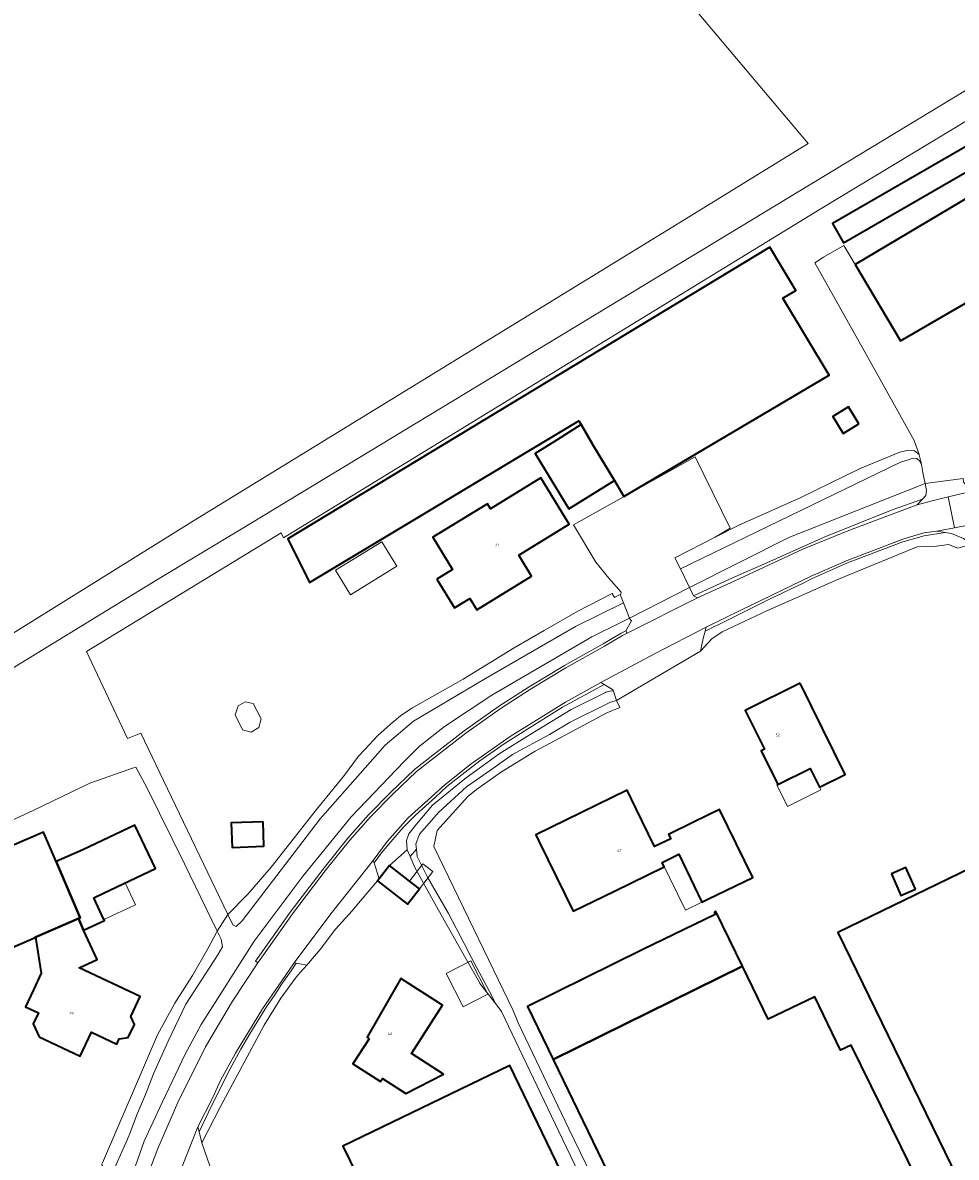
# Model space of a CAD drawing. Header units: metres. Extents: x 73718 to 76933, y 443658 to 446696.
# Tile 113 of 161: x 75418 to 75543, y 445295 to 445447. Entities that reach past the tile are written whole.
import ezdxf
from ezdxf.enums import TextEntityAlignment as Align

# ---------------------------------------------------------------- set-up
doc = ezdxf.new("R2010")
doc.units = ezdxf.units.M
for name, color, linetype, lineweight in [('B-WE-GR-GRAS-GV', 60, 'Continuous', 13), ('B-WE-OG-BEBOUWING-GV', 7, 'Continuous', 35), ('B-WE-OG-BEBOUWING-T18', 10, 'Continuous', 18), ('B-WE-OG-BEBOUWING_LUIFEL-GV', 7, 'Continuous', 18), ('B-WE-OG-BEBOUWING_OVERBOUWING-GV', 7, 'Continuous', 18), ('B-WE-OG-TERREIN_ERF-GV', 7, 'Continuous', 18), ('B-WE-OG-TERREIN_OEVER-GV', 7, 'Continuous', 18), ('B-WE-OG-WATER_SLOOT-GV', 120, 'Continuous', 18), ('B-WE-OG-WEG-GV', 7, 'Continuous', 18), ('B-WE-VH-GESLOTENVERHARDING_ASFALT-GV', 10, 'Continuous', 18), ('B-WE-VH-ONVERHARD-GV', 252, 'Continuous', 18), ('B-WE-VH-OPENVERHARDING_BETONELEMENT-GV', 30, 'Continuous', 18), ('B-WE-VH-OPENVERHARDING_SIERBESTRATING-GV', 30, 'Continuous', 18)]:
    doc.layers.add(name, color=color, linetype=linetype, lineweight=lineweight)
doc.styles.add('NLCS-ISO-M200-T18', font='NLCS-ISO.ttf', dxfattribs={"height": 0.36})

msp = doc.modelspace()

# ---------------------------------------------------------------- linework, layer by layer
at = {"layer": 'B-WE-GR-GRAS-GV', "flags": 128}
msp.add_lwpolyline([(75403.212, 445356.997), (75440.995, 445380.492), (75505.765, 445420.18), (75523.307, 445430.975), (75500.284, 445458.352)], dxfattribs=at)
at = {"layer": 'B-WE-OG-BEBOUWING-GV', "flags": 128}
for points in [[(75554.192, 445432.766), (75552.634, 445435.326), (75526.572, 445420.296), (75528.06, 445417.696), (75543.675, 445426.701)], [(75529.608, 445414.786), (75535.676, 445404.596), (75551.146, 445413.545), (75547.556, 445419.75), (75545.092, 445424.008)], [(75492.901, 445393.373), (75494.623, 445390.436), (75497.361, 445385.877), (75498.64, 445383.748), (75526.117, 445399.995), (75519.938, 445410.282), (75521.654, 445411.312), (75518.163, 445417.123), (75453.644, 445378.081), (75456.541, 445372.256), (75492.601, 445393.885)], [(75530.097, 445393.494), (75528.701, 445395.77), (75526.601, 445394.481), (75527.998, 445392.205)], [(75489.713, 445391.355), (75486.768, 445389.491), (75491.255, 445382.116), (75497.361, 445385.877), (75494.623, 445390.436), (75492.901, 445393.373)], [(75473.606, 445372.715), (75475.958, 445368.867), (75478.003, 445370.117), (75478.927, 445368.605), (75486.284, 445373.102), (75484.565, 445375.915), (75491.318, 445380.043), (75487.522, 445386.254), (75480.758, 445382.12), (75480.354, 445382.78), (75473.041, 445378.31), (75475.685, 445373.986)], [(75522.246, 445358.768), (75514.886, 445355.134), (75517.456, 445349.93), (75517.023, 445349.717), (75519.242, 445345.223), (75523.586, 445347.368), (75524.831, 445344.848), (75528.278, 445346.551)], [(75497.393, 445330.966), (75504.051, 445334.216), (75503.765, 445334.801), (75505.996, 445335.885), (75509.057, 445329.456), (75509.876, 445329.856), (75515.881, 445332.791), (75511.447, 445341.865), (75507.969, 445340.166), (75504.62, 445338.529), (75504.9, 445337.957), (75502.744, 445336.902), (75500.264, 445341.978), (75499.055, 445344.451), (75486.834, 445338.485), (75487.289, 445337.552), (75490.757, 445330.448), (75491.83, 445328.25)], [(75604.842, 445244.95), (75613.661, 445249.243), (75608.64, 445257.891), (75608.934, 445258.062), (75561.232, 445341.866), (75527.298, 445325.433), (75569.365, 445239.068), (75570.623, 445239.681), (75573.718, 445233.324), (75578.888, 445235.841), (75593.387, 445242.91), (75594.779, 445240.051)], [(75450.332, 445340.241), (75446.059, 445340.085), (75446.179, 445336.805), (75450.451, 445336.961)], [(75419.706, 445324.721), (75419.836, 445324.777), (75425.612, 445327.291), (75425.839, 445327.39), (75422.609, 445334.919), (75420.918, 445338.86), (75412.395, 445335.203), (75409.448, 445333.939), (75414.395, 445322.409)], [(75422.609, 445334.919), (75425.839, 445327.39), (75425.612, 445327.291), (75426.294, 445325.733), (75429.074, 445327.027), (75429.017, 445327.15), (75427.661, 445330.064), (75428.965, 445330.671), (75435.913, 445333.966), (75433.164, 445339.762), (75426.216, 445336.467)], [(75469.923, 445332.298), (75467.262, 445334.369), (75465.877, 445332.59), (75465.655, 445332.305), (75469.655, 445329.19), (75471.263, 445331.255)], [(75537.673, 445331.216), (75536.4, 445334.118), (75534.448, 445333.261), (75535.721, 445330.36)], [(75510.729, 445328.094), (75510.869, 445327.805), (75501.192, 445323.119), (75485.718, 445315.526), (75489.147, 445308.439), (75514.519, 445320.888), (75510.958, 445328.209)], [(75426.294, 445325.733), (75425.612, 445327.291), (75419.836, 445324.777), (75420.627, 445319.979), (75419.568, 445317.728), (75418.504, 445315.478), (75420.251, 445314.652), (75419.552, 445313.172), (75420.352, 445311.459), (75425.825, 445308.872), (75427.335, 445312.068), (75430.746, 445310.455), (75431.081, 445311.163), (75432.285, 445311.37), (75433.108, 445313.112), (75432.62, 445314.156), (75433.886, 445316.834), (75425.713, 445320.697), (75428.121, 445321.822)], [(75514.519, 445320.888), (75489.147, 445308.439), (75514.321, 445256.414), (75548.909, 445184.728), (75580.175, 445120.535), (75603.58, 445072.016), (75636.595, 445088.142), (75614.204, 445134.451), (75585.931, 445193.004), (75566.994, 445232.273), (75559.202, 445228.49), (75555.31, 445226.601), (75552.499, 445232.393), (75545.51, 445246.919), (75557.252, 445252.65), (75535.748, 445296.723), (75529.071, 445310.357), (75527.651, 445309.659), (75524.185, 445316.813), (75517.957, 445313.819)], [(75464.529, 445311.202), (75462.364, 445307.828), (75466.034, 445305.473), (75466.305, 445305.894), (75469.444, 445303.879), (75474.5, 445306.453), (75470.184, 445309.222), (75474.348, 445315.711), (75468.793, 445319.275), (75464.242, 445311.385)], [(75472.386, 445273.442), (75477.922, 445262.065), (75500.158, 445272.886), (75483.364, 445307.62), (75461.012, 445296.813), (75466.877, 445284.763), (75469.325, 445279.733)]]:
    msp.add_lwpolyline(points, close=True, dxfattribs=at)
at = {"layer": 'B-WE-OG-BEBOUWING_LUIFEL-GV', "flags": 128}
for points in [[(75519.242, 445345.223), (75519.111, 445345.158), (75520.531, 445342.283), (75525.006, 445344.493), (75524.831, 445344.848), (75523.586, 445347.368)], [(75471.263, 445331.255), (75473.056, 445333.559), (75471.717, 445334.602), (75469.923, 445332.298)], [(75433.246, 445329.118), (75431.858, 445332.043), (75428.965, 445330.671), (75427.661, 445330.064), (75429.017, 445327.15)]]:
    msp.add_lwpolyline(points, close=True, dxfattribs=at)
at = {"layer": 'B-WE-OG-BEBOUWING_OVERBOUWING-GV', "flags": 128}
for points in [[(75468.23, 445374.413), (75466.216, 445377.697), (75460.031, 445373.904), (75462.045, 445370.62)], [(75446.598, 445354.528), (75447.587, 445352.512), (75448.721, 445352.213), (75449.745, 445352.843), (75450.076, 445354.008), (75449.011, 445356.057), (75447.949, 445356.275), (75446.987, 445355.724)], [(75505.996, 445335.885), (75503.765, 445334.801), (75506.892, 445328.398), (75509.057, 445329.456)], [(75477.134, 445315.47), (75480.417, 445317.156), (75478.123, 445321.622), (75474.84, 445319.937)]]:
    msp.add_lwpolyline(points, close=True, dxfattribs=at)
at = {"layer": 'B-WE-OG-TERREIN_ERF-GV', "flags": 128}
for points in [[(75552.486, 445438.838), (75524.902, 445422.196), (75453.067, 445378.237), (75452.769, 445378.877), (75448.275, 445376.157), (75426.707, 445363.002), (75432.176, 445351.391), (75433.947, 445352.086), (75436.982, 445345.764), (75445.629, 445327.819), (75448.303, 445330.529), (75451.421, 445334.173), (75457.495, 445341.867), (75461.221, 445346.484), (75463.124, 445348.994), (75463.949, 445349.898), (75465.675, 445351.788), (75467.333, 445353.249), (75468.713, 445354.42), (75470.252, 445355.433), (75477.136, 445359.32), (75483.939, 445363.492), (75487.948, 445365.84), (75492.483, 445368.432), (75497.059, 445370.781), (75497.365, 445370.254), (75497.426, 445370.293), (75498.153, 445370.646), (75498.219, 445370.678), (75498.292, 445370.951), (75496.616, 445372.831), (75494.892, 445374.966), (75491.891, 445379.956), (75508.194, 445389.054), (75512.857, 445379.498), (75510.836, 445378.3), (75513.917, 445379.871), (75522.232, 445383.596), (75530.277, 445387.484), (75535.569, 445389.698), (75536.531, 445389.904), (75537.566, 445389.86), (75538.155, 445389.378), (75537.509, 445391.237), (75531.142, 445402.642), (75524.194, 445415.015), (75525.362, 445415.776), (75528.093, 445417.335), (75529.608, 445414.786), (75545.092, 445424.008)], [(75551.146, 445413.545), (75535.676, 445404.596), (75529.608, 445414.786), (75528.093, 445417.335), (75525.362, 445415.776), (75524.194, 445415.015), (75531.142, 445402.642), (75537.509, 445391.237), (75538.155, 445389.378), (75538.16, 445389.374), (75538.167, 445389.344), (75538.424, 445388.283), (75538.483, 445388.037), (75538.653, 445386.978), (75538.779, 445386.28), (75538.957, 445385.488), (75544.05, 445386.146)], [(75543.37, 445376.826), (75542.095, 445377.318), (75540.495, 445377.116), (75537.903, 445377.016), (75527.357, 445372.707), (75517.877, 445368.524), (75511.803, 445365.659), (75510.43, 445364.721), (75508.91, 445363.076), (75497.666, 445356.461), (75498.112, 445355.538), (75496.359, 445354.805), (75491.355, 445352.144), (75486.769, 445349.673), (75482.252, 445346.897), (75478.923, 445344.565), (75477.728, 445343.6), (75473.631, 445339.072), (75473.207, 445336.928), (75483.81, 445314.975), (75484.481, 445313.335), (75491.267, 445299.134), (75500.573, 445279.947)], [(75428.814, 445294.612), (75430.894, 445299.385), (75432.996, 445304.207), (75436.195, 445311.739), (75438.503, 445315.95), (75440.893, 445319.676), (75442.958, 445323.32), (75444.089, 445325.421), (75444.179, 445325.587), (75439.803, 445334.597), (75434.824, 445344.744), (75433.286, 445347.546), (75432.961, 445347.431), (75427.137, 445345.376), (75419.623, 445341.778), (75413.167, 445338.814)], [(75569.365, 445239.068), (75527.298, 445325.433), (75561.232, 445341.866), (75608.934, 445258.062)], [(75412.395, 445335.203), (75420.918, 445338.86), (75422.609, 445334.919), (75426.216, 445336.467), (75433.164, 445339.762), (75435.913, 445333.966), (75428.965, 445330.671), (75427.661, 445330.064), (75429.017, 445327.15), (75429.074, 445327.027), (75426.294, 445325.733), (75428.121, 445321.822), (75425.713, 445320.697), (75433.886, 445316.834), (75432.62, 445314.156), (75433.108, 445313.112), (75432.285, 445311.37), (75431.081, 445311.163), (75430.746, 445310.455), (75427.335, 445312.068), (75425.825, 445308.872), (75420.352, 445311.459), (75419.552, 445313.172), (75420.251, 445314.652), (75418.504, 445315.478), (75419.568, 445317.728), (75420.627, 445319.979), (75419.836, 445324.777), (75419.706, 445324.721), (75414.395, 445322.409)], [(75501.478, 445274.672), (75487.951, 445302.894), (75482.26, 445314.823), (75481.47, 445315.874), (75479.369, 445318.602), (75479.283, 445318.713), (75476.543, 445323.574), (75473.776, 445328.485), (75470.644, 445334.101), (75470.02, 445335.578), (75469.638, 445336.483), (75467.262, 445334.369), (75469.923, 445332.298), (75471.263, 445331.255), (75469.655, 445329.19), (75465.655, 445332.305), (75463.349, 445329.585), (75462.255, 445328.315), (75460.043, 445325.86), (75457.982, 445323.139), (75456.164, 445321.036), (75455.772, 445320.583), (75455.612, 445320.398), (75454.778, 445319.434), (75452.717, 445316.617), (75450.453, 445313.012), (75444.626, 445302.123), (75442.143, 445297.284), (75443.216, 445294.194)], [(75580.175, 445120.535), (75548.909, 445184.728), (75514.321, 445256.414), (75489.147, 445308.439), (75485.718, 445315.526), (75501.192, 445323.119), (75510.869, 445327.805), (75510.729, 445328.094), (75510.958, 445328.209), (75514.519, 445320.888), (75517.957, 445313.819), (75524.185, 445316.813), (75527.651, 445309.659), (75529.071, 445310.357), (75535.748, 445296.723), (75557.252, 445252.65), (75545.51, 445246.919), (75552.499, 445232.393), (75555.31, 445226.601), (75559.202, 445228.49), (75566.994, 445232.273), (75585.931, 445193.004), (75614.204, 445134.451)]]:
    msp.add_lwpolyline(points, dxfattribs=at)
for points in [[(75554.192, 445432.766), (75543.675, 445426.701), (75528.06, 445417.696), (75526.572, 445420.296), (75552.634, 445435.326)], [(75492.901, 445393.373), (75492.601, 445393.885), (75456.541, 445372.256), (75453.644, 445378.081), (75518.163, 445417.123), (75521.654, 445411.312), (75519.938, 445410.282), (75526.117, 445399.995), (75498.64, 445383.748), (75497.361, 445385.877), (75491.255, 445382.116), (75486.768, 445389.491), (75489.713, 445391.355)], [(75530.097, 445393.494), (75527.998, 445392.205), (75526.601, 445394.481), (75528.701, 445395.77)], [(75498.219, 445370.678), (75498.153, 445370.646), (75498.578, 445369.54), (75499.376, 445367.461), (75507.411, 445371.578), (75506.2, 445374.074), (75505.447, 445375.552), (75510.836, 445378.3), (75512.857, 445379.498), (75508.194, 445389.054), (75491.891, 445379.956), (75494.892, 445374.966), (75496.616, 445372.831), (75498.292, 445370.951)], [(75473.606, 445372.715), (75475.685, 445373.986), (75473.041, 445378.31), (75480.354, 445382.78), (75480.758, 445382.12), (75487.522, 445386.254), (75491.318, 445380.043), (75484.565, 445375.915), (75486.284, 445373.102), (75478.927, 445368.605), (75478.003, 445370.117), (75475.958, 445368.867)], [(75517.023, 445349.717), (75517.456, 445349.93), (75514.886, 445355.134), (75522.246, 445358.768), (75528.278, 445346.551), (75524.831, 445344.848), (75523.586, 445347.368), (75519.242, 445345.223)], [(75490.757, 445330.448), (75487.289, 445337.552), (75486.834, 445338.485), (75499.055, 445344.451), (75500.264, 445341.978), (75502.744, 445336.902), (75504.9, 445337.957), (75504.62, 445338.529), (75507.969, 445340.166), (75511.447, 445341.865), (75515.881, 445332.791), (75509.876, 445329.856), (75509.057, 445329.456), (75505.996, 445335.885), (75503.765, 445334.801), (75504.051, 445334.216), (75497.393, 445330.966), (75491.83, 445328.25)], [(75450.332, 445340.241), (75450.451, 445336.961), (75446.179, 445336.805), (75446.059, 445340.085)], [(75534.448, 445333.261), (75536.4, 445334.118), (75537.673, 445331.216), (75535.721, 445330.36)], [(75464.529, 445311.202), (75464.242, 445311.385), (75468.793, 445319.275), (75474.348, 445315.711), (75470.184, 445309.222), (75474.5, 445306.453), (75469.444, 445303.879), (75466.305, 445305.894), (75466.034, 445305.473), (75462.364, 445307.828)], [(75477.922, 445262.065), (75461.085, 445253.872), (75456.796, 445262.63), (75467.352, 445267.767), (75466.083, 445270.375), (75472.386, 445273.442), (75469.325, 445279.733), (75466.877, 445284.763), (75461.012, 445296.813), (75483.364, 445307.62), (75500.158, 445272.886)]]:
    msp.add_lwpolyline(points, close=True, dxfattribs=at)
at = {"layer": 'B-WE-OG-TERREIN_OEVER-GV', "flags": 128}
for points in [[(75505.447, 445375.552), (75506.2, 445374.074), (75535.564, 445388.315), (75537.381, 445388.884), (75537.848, 445388.842), (75538.229, 445388.545), (75538.483, 445388.037), (75538.424, 445388.283), (75538.167, 445389.344), (75538.16, 445389.374), (75538.155, 445389.378), (75537.566, 445389.86), (75536.531, 445389.904), (75535.569, 445389.698), (75530.277, 445387.484), (75522.232, 445383.596), (75513.917, 445379.871), (75510.836, 445378.3)], [(75507.411, 445371.578), (75507.961, 445370.443), (75512.784, 445372.684), (75517.377, 445374.719), (75525.436, 445378.323), (75534.547, 445381.967), (75538.637, 445383.385), (75539.042, 445383.871), (75539.164, 445384.559), (75538.957, 445385.488), (75520.704, 445378.279)], [(75445.629, 445327.819), (75446.283, 445326.448), (75446.707, 445326.194), (75447.512, 445326.957), (75457.978, 445340.644), (75466.665, 445350.474), (75470.479, 445353.694), (75480.097, 445359.415), (75492.174, 445366.364), (75498.578, 445369.54), (75498.153, 445370.646), (75497.426, 445370.293), (75497.365, 445370.254), (75497.059, 445370.781), (75492.483, 445368.432), (75487.948, 445365.84), (75483.939, 445363.492), (75477.136, 445359.32), (75470.252, 445355.433), (75468.713, 445354.42), (75467.333, 445353.249), (75465.675, 445351.788), (75463.949, 445349.898), (75463.124, 445348.994), (75461.221, 445346.484), (75457.495, 445341.867), (75451.421, 445334.173), (75448.303, 445330.529)], [(75470.784, 445337.219), (75471.256, 445338.563), (75473.857, 445341.504), (75477.586, 445344.894), (75480.764, 445347.14), (75483.73, 445349.216), (75488.688, 445351.928), (75491.442, 445353.58), (75496.866, 445356.25), (75497.666, 445356.461), (75497.226, 445357.706), (75497.042, 445357.755), (75496.817, 445357.697), (75496.231, 445357.553), (75496.157, 445357.536), (75491.57, 445355.263), (75486.086, 445351.919), (75481.922, 445349.307), (75477.339, 445345.979), (75473.02, 445342.47), (75470.86, 445339.932), (75469.834, 445338.636), (75469.551, 445337.739), (75469.618, 445336.531), (75469.638, 445336.483), (75470.02, 445335.578), (75470.852, 445336.579)], [(75470.852, 445336.579), (75470.02, 445335.578), (75470.644, 445334.101), (75473.776, 445328.485), (75476.543, 445323.574), (75479.283, 445318.713), (75479.369, 445318.602), (75481.47, 445315.874), (75480.631, 445317.515), (75478.207, 445322.128), (75477.252, 445323.947), (75475.14, 445327.971), (75472.334, 445332.831), (75470.96, 445335.563)], [(75428.718, 445294.318), (75429.308, 445293.375), (75429.973, 445292.417), (75430.669, 445294.358), (75432.194, 445297.748), (75432.573, 445298.749), (75433.437, 445301.025), (75434.567, 445303.736), (75435.641, 445306.505), (75437.618, 445310.855), (75439.991, 445315.827), (75444.285, 445322.437), (75444.906, 445323.511), (75444.737, 445324.528), (75444.179, 445325.587), (75444.089, 445325.421), (75442.958, 445323.32), (75440.893, 445319.676), (75438.503, 445315.95), (75436.195, 445311.739), (75432.996, 445304.207), (75430.894, 445299.385), (75428.814, 445294.612), (75428.747, 445294.407)]]:
    msp.add_lwpolyline(points, close=True, dxfattribs=at)
msp.add_lwpolyline([(75434.634, 445292.251), (75436.237, 445296.492), (75438.902, 445302.65), (75442.633, 445310.098), (75446.242, 445316.213), (75449.613, 445321.349), (75449.319, 445321.557), (75454.091, 445328.306), (75458.496, 445334.051), (75461.684, 445338.019), (75464.443, 445341.154), (75467.428, 445344.185), (75470.623, 445347.245), (75473.054, 445349.136), (75477.254, 445352.387), (75481.869, 445355.644), (75485.953, 445358.268), (75490.703, 445361.148), (75495.873, 445364.052), (75498.266, 445365.463), (75498.891, 445365.787), (75499.65, 445367.119), (75499.397, 445367.435), (75499.376, 445367.461), (75498.307, 445366.927), (75494.335, 445364.987), (75480.949, 445357.166), (75474.614, 445352.983), (75471.234, 445350.297), (75469.221, 445348.283), (75462.136, 445340.908), (75455.679, 445333.018), (75449.152, 445324.268), (75442.033, 445313.113), (75439.907, 445309.125), (75436.827, 445302.672), (75434.425, 445297.477), (75431.732, 445289.879)], dxfattribs=at)
at = {"layer": 'B-WE-OG-WATER_SLOOT-GV', "flags": 128}
for points in [[(75683.22, 445445.418), (75626.123, 445444.248), (75559.473, 445442.778), (75551.705, 445442.511), (75549.26, 445441.04), (75447.172, 445379.259), (75435.959, 445372.511), (75366.605, 445330.091)], [(75413.167, 445338.814), (75419.623, 445341.778), (75427.137, 445345.376), (75432.961, 445347.431), (75433.286, 445347.546), (75434.824, 445344.744), (75439.803, 445334.597), (75444.179, 445325.587), (75445.629, 445327.819), (75436.982, 445345.764), (75433.947, 445352.086), (75432.176, 445351.391), (75426.707, 445363.002), (75448.275, 445376.157), (75452.769, 445378.877), (75453.067, 445378.237), (75524.902, 445422.196), (75552.486, 445438.838)], [(75431.732, 445289.879), (75434.425, 445297.477), (75436.827, 445302.672), (75439.907, 445309.125), (75442.033, 445313.113), (75449.152, 445324.268), (75455.679, 445333.018), (75462.136, 445340.908), (75469.221, 445348.283), (75471.234, 445350.297), (75474.614, 445352.983), (75480.949, 445357.166), (75494.335, 445364.987), (75498.307, 445366.927), (75499.376, 445367.461), (75498.578, 445369.54), (75492.174, 445366.364), (75480.097, 445359.415), (75470.479, 445353.694), (75466.665, 445350.474), (75457.978, 445340.644), (75447.512, 445326.957), (75446.707, 445326.194), (75446.283, 445326.448), (75445.629, 445327.819), (75444.179, 445325.587), (75444.737, 445324.528), (75444.906, 445323.511), (75444.285, 445322.437), (75439.991, 445315.827), (75437.618, 445310.855), (75435.641, 445306.505), (75434.567, 445303.736), (75433.437, 445301.025), (75432.573, 445298.749), (75432.194, 445297.748), (75430.669, 445294.358)], [(75500.573, 445279.947), (75491.267, 445299.134), (75484.481, 445313.335), (75483.81, 445314.975), (75473.207, 445336.928), (75473.631, 445339.072), (75477.728, 445343.6), (75478.923, 445344.565), (75482.252, 445346.897), (75486.769, 445349.673), (75491.355, 445352.144), (75496.359, 445354.805), (75498.112, 445355.538), (75497.666, 445356.461), (75496.866, 445356.25), (75491.442, 445353.58), (75488.688, 445351.928), (75483.73, 445349.216), (75480.764, 445347.14), (75477.586, 445344.894), (75473.857, 445341.504), (75471.256, 445338.563), (75470.784, 445337.219), (75470.852, 445336.579), (75470.96, 445335.563), (75472.334, 445332.831), (75475.14, 445327.971), (75477.252, 445323.947), (75478.207, 445322.128), (75480.631, 445317.515), (75481.47, 445315.874), (75482.26, 445314.823), (75487.951, 445302.894), (75501.478, 445274.672)]]:
    msp.add_lwpolyline(points, dxfattribs=at)
msp.add_lwpolyline([(75506.2, 445374.074), (75507.411, 445371.578), (75520.704, 445378.279), (75538.957, 445385.488), (75538.779, 445386.28), (75538.653, 445386.978), (75538.483, 445388.037), (75538.229, 445388.545), (75537.848, 445388.842), (75537.381, 445388.884), (75535.564, 445388.315)], close=True, dxfattribs=at)
at = {"layer": 'B-WE-OG-WEG-GV', "flags": 128}
for points in [[(75543.37, 445376.826), (75545.215, 445377.379), (75544.103, 445378.153), (75542.478, 445378.789), (75541.645, 445378.922), (75538.86, 445378.479), (75535.983, 445377.674), (75528.557, 445374.878), (75523.775, 445372.739), (75522.568, 445372.122), (75518.233, 445370.072), (75512.585, 445367.274), (75509.514, 445365.715), (75509.236, 445364.746), (75508.91, 445363.076), (75510.43, 445364.721), (75511.803, 445365.659), (75517.877, 445368.524), (75527.357, 445372.707), (75537.903, 445377.016), (75540.495, 445377.116), (75542.095, 445377.318)], [(75465.186, 445334.741), (75465.877, 445332.59), (75467.262, 445334.369), (75469.638, 445336.483), (75469.618, 445336.531), (75469.551, 445337.739), (75469.834, 445338.636), (75470.86, 445339.932), (75473.02, 445342.47), (75477.339, 445345.979), (75481.922, 445349.307), (75486.086, 445351.919), (75491.57, 445355.263), (75496.157, 445357.536), (75496.231, 445357.553), (75496.817, 445357.697), (75497.042, 445357.755), (75497.226, 445357.706), (75497.115, 445357.928), (75495.984, 445358.616), (75490.395, 445355.572), (75485.299, 445352.342), (75482.598, 445350.662), (75479.357, 445348.363), (75477.394, 445346.876), (75474.94, 445344.941), (75473.392, 445343.528), (75470.736, 445341.119), (75469.078, 445339.482), (75467.187, 445337.249), (75466.205, 445336.086)], [(75441.76, 445298.717), (75442.143, 445297.284), (75444.626, 445302.123), (75450.453, 445313.012), (75452.717, 445316.617), (75454.778, 445319.434), (75455.612, 445320.398), (75455.772, 445320.583), (75456.164, 445321.036), (75454.739, 445321.302), (75454.073, 445320.274), (75452.844, 445318.525), (75451.882, 445317.054), (75450.807, 445315.464), (75450.205, 445314.547), (75448.569, 445311.873), (75447.334, 445309.789), (75445.901, 445307.148), (75443.437, 445302.217)]]:
    msp.add_lwpolyline(points, close=True, dxfattribs=at)
at = {"layer": 'B-WE-VH-GESLOTENVERHARDING_ASFALT-GV', "flags": 128}
for points in [[(75542.066, 445383.692), (75544.922, 445384.401), (75544.629, 445385.128), (75544.118, 445385.69), (75544.05, 445386.146), (75538.957, 445385.488), (75539.164, 445384.559), (75539.042, 445383.871), (75538.637, 445383.385), (75537.886, 445382.654), (75539.923, 445383.16)], [(75540.547, 445379.097), (75541.645, 445378.922), (75542.478, 445378.789), (75544.103, 445378.153), (75545.215, 445377.379), (75546.07, 445377.636), (75554.282, 445380.096), (75554.102, 445381.742), (75542.921, 445379.56)], [(75498.891, 445365.787), (75499.057, 445365.468), (75508.474, 445370.196), (75507.961, 445370.443), (75507.411, 445371.578), (75499.376, 445367.461), (75499.397, 445367.435), (75499.65, 445367.119)], [(75495.544, 445358.884), (75495.984, 445358.616), (75497.115, 445357.928), (75497.226, 445357.706), (75497.666, 445356.461), (75508.91, 445363.076), (75509.236, 445364.746), (75509.514, 445365.715), (75509.672, 445366.265), (75502.733, 445362.712)], [(75438.809, 445287.652), (75441.108, 445288.387), (75443.216, 445294.194), (75442.143, 445297.284), (75441.76, 445298.717), (75441.576, 445299.407), (75437.501, 445289)]]:
    msp.add_lwpolyline(points, close=True, dxfattribs=at)
for points in [[(75544.922, 445384.401), (75542.066, 445383.692), (75542.921, 445379.56), (75554.102, 445381.742)], [(75437.501, 445289), (75441.576, 445299.407), (75443.585, 445303.342), (75444.637, 445305.59), (75446.637, 445309.254), (75450.239, 445315.182), (75453.82, 445320.364), (75454.475, 445321.351), (75459.381, 445327.925), (75465.081, 445335.069), (75466.933, 445337.603), (75469.76, 445340.756), (75474.676, 445345.182), (75478.169, 445348.005), (75483.42, 445351.64), (75490.816, 445356.225), (75495.544, 445358.884), (75502.733, 445362.712), (75509.672, 445366.265), (75514.379, 445368.575), (75523.702, 445373.075), (75528.515, 445375.174), (75535.972, 445378.059), (75538.793, 445378.895), (75540.547, 445379.097), (75542.921, 445379.56), (75542.066, 445383.692), (75539.923, 445383.16), (75537.886, 445382.654), (75536.32, 445382.076), (75528.989, 445379.283), (75522.676, 445376.749), (75513.386, 445372.424), (75508.474, 445370.196), (75499.057, 445365.468), (75498.432, 445365.144), (75496.053, 445363.741), (75490.885, 445360.837), (75486.144, 445357.964), (75482.07, 445355.346), (75477.468, 445352.098), (75473.274, 445348.852), (75470.858, 445346.973), (75467.68, 445343.929), (75464.706, 445340.909), (75461.959, 445337.788), (75458.779, 445333.829), (75454.38, 445328.093), (75449.613, 445321.349), (75446.242, 445316.213), (75442.633, 445310.098), (75438.902, 445302.65), (75436.237, 445296.492), (75434.634, 445292.251)]]:
    msp.add_lwpolyline(points, dxfattribs=at)
at = {"layer": 'B-WE-VH-ONVERHARD-GV', "flags": 128}
for points in [[(75500.284, 445458.352), (75523.307, 445430.975), (75505.765, 445420.18), (75440.995, 445380.492), (75403.212, 445356.997)], [(75366.605, 445330.091), (75435.959, 445372.511), (75447.172, 445379.259), (75549.26, 445441.04), (75551.705, 445442.511), (75559.473, 445442.778), (75626.123, 445444.248), (75683.22, 445445.418)]]:
    msp.add_lwpolyline(points, dxfattribs=at)
at = {"layer": 'B-WE-VH-OPENVERHARDING_BETONELEMENT-GV', "flags": 128}
for points in [[(75507.961, 445370.443), (75508.474, 445370.196), (75513.386, 445372.424), (75522.676, 445376.749), (75528.989, 445379.283), (75536.32, 445382.076), (75537.886, 445382.654), (75538.637, 445383.385), (75534.547, 445381.967), (75525.436, 445378.323), (75517.377, 445374.719), (75512.784, 445372.684)], [(75541.645, 445378.922), (75540.547, 445379.097), (75538.793, 445378.895), (75535.972, 445378.059), (75528.515, 445375.174), (75523.702, 445373.075), (75514.379, 445368.575), (75509.672, 445366.265), (75509.514, 445365.715), (75512.585, 445367.274), (75518.233, 445370.072), (75522.568, 445372.122), (75523.775, 445372.739), (75528.557, 445374.878), (75535.983, 445377.674), (75538.86, 445378.479)], [(75449.319, 445321.557), (75449.613, 445321.349), (75454.38, 445328.093), (75458.779, 445333.829), (75461.959, 445337.788), (75464.706, 445340.909), (75467.68, 445343.929), (75470.858, 445346.973), (75473.274, 445348.852), (75477.468, 445352.098), (75482.07, 445355.346), (75486.144, 445357.964), (75490.885, 445360.837), (75496.053, 445363.741), (75498.432, 445365.144), (75499.057, 445365.468), (75498.891, 445365.787), (75498.266, 445365.463), (75495.873, 445364.052), (75490.703, 445361.148), (75485.953, 445358.268), (75481.869, 445355.644), (75477.254, 445352.387), (75473.054, 445349.136), (75470.623, 445347.245), (75467.428, 445344.185), (75464.443, 445341.154), (75461.684, 445338.019), (75458.496, 445334.051), (75454.091, 445328.306)], [(75465.081, 445335.069), (75465.186, 445334.741), (75466.205, 445336.086), (75467.187, 445337.249), (75469.078, 445339.482), (75470.736, 445341.119), (75473.392, 445343.528), (75474.94, 445344.941), (75477.394, 445346.876), (75479.357, 445348.363), (75482.598, 445350.662), (75485.299, 445352.342), (75490.395, 445355.572), (75495.984, 445358.616), (75495.544, 445358.884), (75490.816, 445356.225), (75483.42, 445351.64), (75478.169, 445348.005), (75474.676, 445345.182), (75469.76, 445340.756), (75466.933, 445337.603)], [(75441.576, 445299.407), (75441.76, 445298.717), (75443.437, 445302.217), (75445.901, 445307.148), (75447.334, 445309.789), (75448.569, 445311.873), (75450.205, 445314.547), (75450.807, 445315.464), (75451.882, 445317.054), (75452.844, 445318.525), (75454.073, 445320.274), (75454.739, 445321.302), (75454.475, 445321.351), (75453.82, 445320.364), (75450.239, 445315.182), (75446.637, 445309.254), (75444.637, 445305.59), (75443.585, 445303.342)]]:
    msp.add_lwpolyline(points, close=True, dxfattribs=at)
at = {"layer": 'B-WE-VH-OPENVERHARDING_SIERBESTRATING-GV', "flags": 128}
msp.add_lwpolyline([(75454.475, 445321.351), (75454.739, 445321.302), (75456.164, 445321.036), (75457.982, 445323.139), (75460.043, 445325.86), (75462.255, 445328.315), (75463.349, 445329.585), (75465.655, 445332.305), (75465.877, 445332.59), (75465.186, 445334.741), (75465.081, 445335.069), (75459.381, 445327.925)], close=True, dxfattribs=at)

# ---------------------------------------------------------------- texts
at = {"layer": 'B-WE-OG-BEBOUWING-T18', "style": 'NLCS-ISO-M200-T18'}
for s, p in [('31', (75481.622, 445377.286)), ('52', (75519.233, 445351.839)), ('42', (75498.031, 445336.389)), ('29', (75424.669, 445314.58)), ('40', (75467.321, 445311.856))]:
    msp.add_text(s, height=0.36, dxfattribs=at).set_placement(p, align=Align.MIDDLE)

doc.saveas('drawing.dxf')
